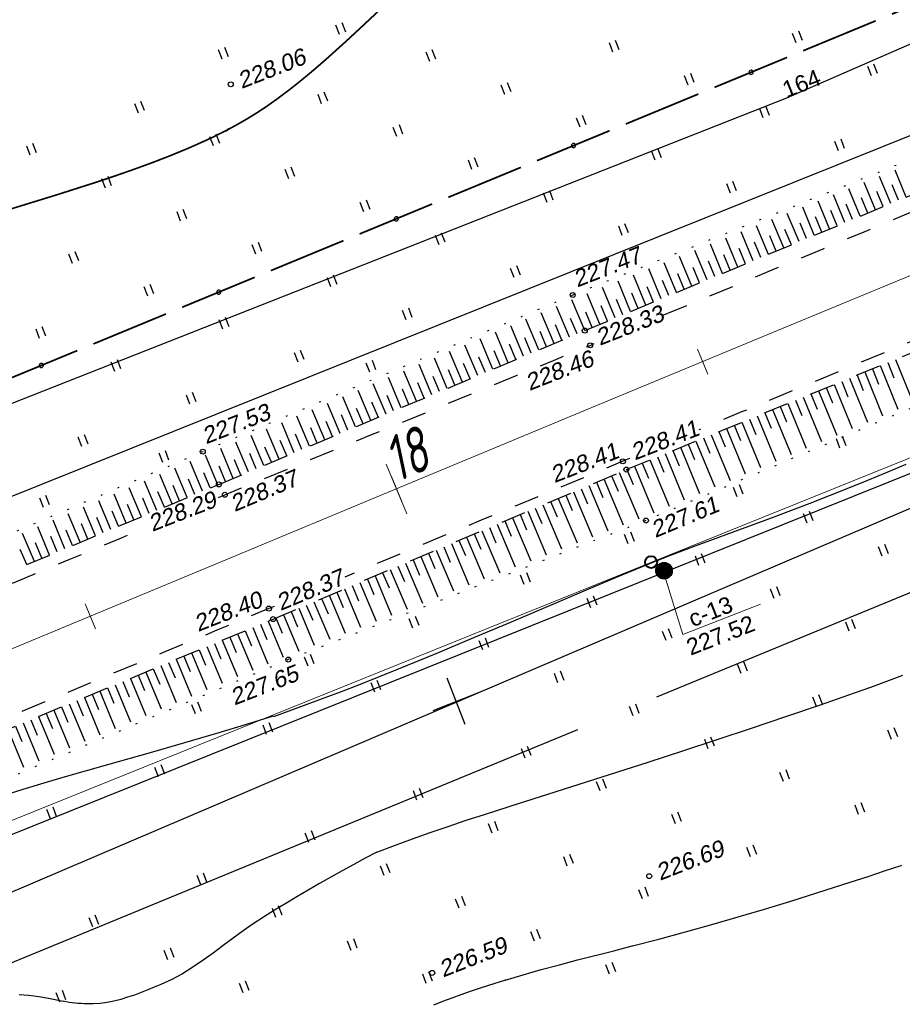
# Model space of a CAD drawing. Header units: millimetres. Extents: x -10 to 1169, y 1 to 1686.
# Tile 194 of 224: x 832 to 885, y 1177 to 1237. Entities that reach past the tile are written whole.
import ezdxf
from ezdxf.enums import TextEntityAlignment as Align
from ezdxf.lldxf.tags import DXFTag

# ---------------------------------------------------------------- set-up
doc = ezdxf.new("R2010")
doc.units = ezdxf.units.MM
for name, pattern in [('ADOT1', [1, 0, -1]), ('AHIDDEN2', [3, 1.5, -1.5]), ('CONTI', [0]), ('PHANTOM2', [1.25, 0.625, -0.125, 0.125, -0.125, 0.125, -0.125])]:
    doc.linetypes.add(name, pattern=pattern)
for name, color, linetype in [('CONTURS', 7, 'Continuous'), ('COORDS', 7, 'Continuous'), ('IZOLINES', 32, 'Continuous'), ('PDIGIT', 170, 'Continuous'), ('PICKETS', 7, 'Continuous'), ('ОБЪЕКТЫ_АВТОДОРОГ', 7, 'Continuous'), ('ПИКЕТЫ2', 4, 'Continuous'), ('УЧАСТКИ', 7, 'Continuous')]:
    doc.layers.add(name, color=color, linetype=linetype)
doc.layers.add('СВЯЗЬ', color=170, linetype='Связь', lineweight=30)
doc.styles.add('GPR', font='isocpeui.ttf', dxfattribs={"width": 0.8})
doc.styles.get("Standard").update_dxf_attribs({"font": 'arial.ttf'})
tags = doc.linetypes.add('газ', pattern='A,42.7,-5.08,["Г",Standard,S=2.54,R=0,X=-2.54,Y=-1.27],-3.81', length=51.59).pattern_tags.tags
tags[6] = DXFTag(74, 10)
doc.linetypes.add('Связь', pattern='A,12.5,[130,ltypeshp.shx,S=1,R=-30,X=0,Y=0.9],1,[130,ltypeshp.shx,S=1,R=-30,X=0,Y=0.9],1,[130,ltypeshp.shx,S=1,R=-30,X=0,Y=0.9],4.5', length=19)

# ---------------------------------------------------------------- blocks, each defined once
blk = doc.blocks.new('401')
at = {"layer": 'CONTURS'}
for p, q in [((0, 0), (0, 1.2)), ((0.8, 0), (0.8, 1.2))]:
    blk.add_line(p, q, dxfattribs=at)
blk = doc.blocks.new('133')
at = {"layer": 'CONTURS', "color": 7, "linetype": 'Continuous', "const_width": 0.2}
for points in [[(-11, 0), (-2, 0)], [(0, 0), (9, 0)]]:
    blk.add_lwpolyline(points, dxfattribs=at)
at = {"layer": 'CONTURS', "color": 7, "linetype": 'Continuous', "const_width": 0.5}
blk.add_lwpolyline([(-6.79, 0, 1), (-6.29, 0, 1)], format="xyb", close=True, dxfattribs=at)
blk = doc.blocks.new('пкк')
at = {"layer": 'ОБЪЕКТЫ_АВТОДОРОГ', "lineweight": 15, "ltscale": 200}
blk.add_line((-0.011, -0.822), (-0.008, 0.805), dxfattribs=at)
blk = doc.blocks.new('пк')
at = {"layer": 'ОБЪЕКТЫ_АВТОДОРОГ', "linetype": 'Continuous', "lineweight": 25, "xscale": 2, "yscale": 2, "zscale": 2}
blk.add_blockref('пкк', (0.003, 0.008), dxfattribs=at)

msp = doc.modelspace()

# ---------------------------------------------------------------- hatches: boundary and pattern name
at = {"layer": 'ПИКЕТЫ2'}
h = msp.add_hatch(dxfattribs=at)
h.set_pattern_fill('ANSI31', color=0, scale=0.01, angle=21.3494687, style=0)
h.set_pattern_definition([(66.3494687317, (-1889241.815976, -1324913.12941), (-0.0290832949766, 0.0127367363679), [])])
h.paths.add_polyline_path([(871.33952, 1203.7089, 1), (870.40815, 1203.34484, 1)])

# ---------------------------------------------------------------- linework, layer by layer
at = {"linetype": 'Continuous', "lineweight": 40}
msp.add_circle((870.09271, 1204.04711), 0.36213, dxfattribs=at)
at = {"color": 0}
msp.add_circle((870.87384, 1203.52687), 0.5, dxfattribs=at)
at = {"layer": 'CONTURS', "color": 1, "linetype": 'газ', "lineweight": 15}
msp.add_line((813.78199, 1181.31461), (1023.98464, 1266.14331), dxfattribs=at)
at = {"layer": 'CONTURS', "lineweight": -2}
for p, q in [((885.47992, 1226.06867), (884.80733, 1227.68801)), ((883.6329, 1225.3015), (882.95086, 1226.9436)), ((884.55641, 1225.68509), (883.87909, 1227.3158)), ((885.01816, 1225.87688), (884.63459, 1226.80039)), ((881.78589, 1224.53434), (881.09438, 1226.19919)), ((882.7094, 1224.91792), (882.02262, 1226.57139)), ((884.09466, 1225.4933), (883.71108, 1226.4168)), ((880.86239, 1224.15075), (880.16615, 1225.82698)), ((882.24764, 1224.72613), (881.86406, 1225.64963)), ((883.17115, 1225.10971), (882.78757, 1226.03322)), ((879.01537, 1223.38358), (878.30967, 1225.08257)), ((879.93888, 1223.76717), (879.23791, 1225.45478)), ((881.32414, 1224.34254), (880.94055, 1225.26605)), ((878.09187, 1223), (877.38143, 1224.71037)), ((879.47713, 1223.57537), (879.09354, 1224.49888)), ((880.40063, 1223.95896), (880.01704, 1224.88246)), ((876.24486, 1222.23283), (875.52493, 1223.96595)), ((877.16836, 1222.61641), (876.45318, 1224.33816)), ((878.55362, 1223.19179), (878.17003, 1224.11529)), ((875.32135, 1221.84925), (874.59667, 1223.59373)), ((876.70661, 1222.42462), (876.323, 1223.34812)), ((877.63012, 1222.80821), (877.24651, 1223.73171)), ((873.47434, 1221.08208), (872.7401, 1222.84928)), ((874.39784, 1221.46566), (873.66839, 1223.22151)), ((875.7831, 1222.04104), (875.39948, 1222.96453)), ((871.62733, 1220.31491), (870.88339, 1222.10478)), ((872.55083, 1220.69849), (871.81177, 1222.47704)), ((873.93609, 1221.27387), (873.55242, 1222.19734)), ((874.8596, 1221.65745), (874.47596, 1222.58094)), ((870.70382, 1219.93133), (869.95494, 1221.73249)), ((873.01259, 1220.89029), (872.62888, 1221.81374)), ((868.85681, 1219.16416), (868.09767, 1220.98776)), ((869.78032, 1219.54774), (869.02639, 1221.36016)), ((871.16557, 1220.12312), (870.78171, 1221.04651)), ((872.08908, 1220.5067), (871.70531, 1221.43013)), ((867.9333, 1218.78057), (867.1687, 1220.61526)), ((869.31856, 1219.35595), (868.93437, 1220.2792)), ((870.24207, 1219.73953), (869.85807, 1220.66287)), ((866.0863, 1218.01338), (865.31071, 1219.86685)), ((867.0098, 1218.39699), (866.23937, 1220.24262)), ((868.39506, 1218.97236), (868.01056, 1219.89549)), ((864.24267, 1217.23813), (863.46729, 1219.08607)), ((865.16448, 1217.62575), (864.38882, 1219.47639)), ((866.54805, 1218.20518), (866.16243, 1219.12784)), ((867.47155, 1218.58878), (867.0866, 1219.51172)), ((863.32085, 1216.8505), (862.546, 1218.69586)), ((865.62539, 1217.81957), (865.23911, 1218.74195)), ((861.47722, 1216.07525), (860.70384, 1217.91561)), ((862.39903, 1216.46288), (861.62487, 1218.30571)), ((863.78176, 1217.04432), (863.39473, 1217.96638)), ((864.70358, 1217.43194), (864.31684, 1218.35413)), ((860.5554, 1215.68762), (859.78289, 1217.52554)), ((862.85994, 1216.65669), (862.47272, 1217.57867)), ((858.71177, 1214.91237), (857.9411, 1216.74546)), ((859.63358, 1215.3), (858.86198, 1217.13549)), ((861.01631, 1215.88144), (860.62886, 1216.80333)), ((861.93813, 1216.26906), (861.55077, 1217.19099)), ((857.78995, 1214.52475), (857.02025, 1216.35543)), ((860.09449, 1215.49381), (859.70699, 1216.41568)), ((884.82782, 1216.27925), (885.90022, 1213.66179)), ((855.94632, 1213.74949), (855.17858, 1215.57539)), ((856.86813, 1214.13712), (856.09941, 1215.96541)), ((858.25086, 1214.71856), (857.86329, 1215.6404)), ((859.17268, 1215.10619), (858.78513, 1216.02804)), ((882.97705, 1215.5212), (884.05878, 1212.88059)), ((883.43974, 1215.71072), (883.81883, 1214.78535)), ((883.90243, 1215.90023), (884.97949, 1213.27119)), ((884.36513, 1216.08974), (884.74424, 1215.16439)), ((855.0245, 1213.36187), (854.25776, 1215.18538)), ((857.32904, 1214.33093), (856.94146, 1215.25277)), ((881.58897, 1214.95267), (881.96804, 1214.0273)), ((882.05166, 1215.14218), (883.1381, 1212.49001)), ((882.51436, 1215.33169), (882.89343, 1214.40632)), ((853.18087, 1212.58662), (852.41614, 1214.40537)), ((854.10268, 1212.97424), (853.33695, 1214.79537)), ((855.48541, 1213.55568), (855.09781, 1214.47751)), ((856.40723, 1213.94331), (856.01963, 1214.86514)), ((880.20089, 1214.38413), (881.2968, 1211.70887)), ((880.66358, 1214.57364), (881.04265, 1213.64827)), ((881.12628, 1214.76315), (882.21744, 1212.09944)), ((852.25905, 1212.19899), (851.49535, 1214.01536)), ((854.56359, 1213.16806), (854.17599, 1214.08988)), ((878.81281, 1213.81559), (879.19191, 1212.89023)), ((879.2755, 1214.0051), (880.37618, 1211.31832)), ((879.7382, 1214.19461), (880.11728, 1213.26925)), ((850.41542, 1211.42374), (849.6538, 1213.23538)), ((851.33723, 1211.81136), (850.57457, 1213.62537)), ((852.71996, 1212.3928), (852.33237, 1213.31463)), ((853.64178, 1212.78043), (853.25418, 1213.70226)), ((877.42473, 1213.24705), (878.53504, 1210.53725)), ((877.88742, 1213.43656), (878.26655, 1212.51122)), ((878.35012, 1213.62608), (879.45559, 1210.92778)), ((849.4936, 1211.03611), (848.73306, 1212.8454)), ((850.87633, 1211.61755), (850.48876, 1212.5394)), ((851.79814, 1212.00518), (851.41056, 1212.92701)), ((876.03665, 1212.67851), (876.4159, 1211.75322)), ((876.49935, 1212.86802), (877.61455, 1210.14675)), ((876.96204, 1213.05754), (877.34121, 1212.13221)), ((847.64997, 1210.26086), (846.89171, 1212.0655)), ((848.57178, 1210.64849), (847.81236, 1212.45544)), ((849.95451, 1211.22993), (849.56698, 1212.15178)), ((874.64857, 1212.10997), (875.77388, 1209.36588)), ((875.11127, 1212.29949), (875.49062, 1211.37423)), ((875.57396, 1212.489), (876.69415, 1209.75629)), ((846.72815, 1209.87323), (845.97115, 1211.67559)), ((848.11087, 1210.45467), (847.72347, 1211.37658)), ((849.03269, 1210.8423), (848.64521, 1211.76418)), ((872.7978, 1211.35192), (873.93401, 1208.58535)), ((873.26049, 1211.54144), (873.64025, 1210.61635)), ((873.72319, 1211.73095), (874.8538, 1208.97556)), ((874.18588, 1211.92046), (874.5654, 1210.99528)), ((844.88452, 1209.09798), (844.13047, 1210.89598)), ((845.80633, 1209.48561), (845.05072, 1211.28574)), ((847.18906, 1210.06705), (846.80176, 1210.989)), ((871.40972, 1210.78338), (871.79038, 1209.85867)), ((871.87241, 1210.9729), (873.01466, 1208.19534)), ((872.33511, 1211.16241), (872.71523, 1210.23747)), ((843.96264, 1208.71049), (843.21051, 1210.50633)), ((845.34542, 1209.2918), (844.95853, 1210.21392)), ((846.26724, 1209.67942), (845.8801, 1210.60144)), ((870.02164, 1210.21485), (871.17824, 1207.41628)), ((870.48433, 1210.40436), (870.8658, 1209.47998)), ((870.94703, 1210.59387), (872.09596, 1207.8056)), ((842.11716, 1207.93966), (841.37298, 1209.71916)), ((843.0399, 1208.32508), (842.29179, 1210.11292)), ((844.42358, 1208.90424), (844.03705, 1209.82652)), ((868.63461, 1209.64377), (869.01909, 1208.72063)), ((869.09626, 1209.83582), (870.26199, 1207.02758)), ((869.55895, 1210.02533), (869.94162, 1209.10145)), ((841.19441, 1207.55424), (840.45405, 1209.32535)), ((842.57853, 1208.13237), (842.19261, 1209.0549)), ((843.50127, 1208.51778), (843.11511, 1209.44022)), ((867.25215, 1209.06172), (868.41579, 1206.28934)), ((867.71256, 1209.25672), (868.09885, 1208.33434)), ((868.17297, 1209.45172), (869.34366, 1206.65019)), ((839.34893, 1206.78341), (838.61595, 1208.53762)), ((840.27167, 1207.16883), (839.53503, 1208.93149)), ((841.65579, 1207.74695), (841.27004, 1208.66955)), ((865.87092, 1208.47673), (866.25924, 1207.55521)), ((866.33133, 1208.67173), (867.4864, 1205.9279)), ((866.79174, 1208.86673), (867.17924, 1207.94486)), ((838.42619, 1206.39799), (837.69684, 1208.14372)), ((839.8103, 1206.97612), (839.42473, 1207.8988)), ((840.73304, 1207.36154), (840.3474, 1208.28418)), ((864.4897, 1207.89174), (865.62492, 1205.20399)), ((864.9501, 1208.08674), (865.33897, 1207.16544)), ((865.41051, 1208.28174), (866.55599, 1205.56607)), ((836.5807, 1205.62716), (835.85855, 1207.35591)), ((837.50344, 1206.01258), (836.7777, 1207.74982)), ((838.88756, 1206.5907), (838.50204, 1207.5134)), ((863.10847, 1207.30675), (863.49795, 1206.38572)), ((863.56888, 1207.50175), (864.69339, 1204.84172)), ((864.02929, 1207.69675), (864.41852, 1206.77561)), ((835.65796, 1205.24175), (834.93938, 1206.962)), ((837.04207, 1205.81987), (836.65661, 1206.74259)), ((837.96481, 1206.20529), (837.57933, 1207.128)), ((861.72724, 1206.72176), (862.82954, 1204.11689)), ((862.18765, 1206.91676), (862.5773, 1205.99579)), ((862.64806, 1207.11176), (863.76157, 1204.47935)), ((833.81247, 1204.47091), (833.10103, 1206.17416)), ((834.73521, 1204.85633), (834.02021, 1206.56808)), ((836.11933, 1205.43445), (835.73388, 1206.35718)), ((860.34602, 1206.13677), (860.73584, 1205.21588)), ((860.80642, 1206.33177), (861.89738, 1203.75439)), ((861.26683, 1206.52677), (861.65659, 1205.60585)), ((832.88973, 1204.0855), (832.18185, 1205.78023)), ((834.27384, 1204.66362), (833.88841, 1205.58636)), ((835.19659, 1205.04904), (834.81115, 1205.97177)), ((858.96479, 1205.55178), (860.03282, 1203.02928)), ((859.4252, 1205.74678), (859.81507, 1204.82591)), ((859.88561, 1205.94178), (860.96513, 1203.39184)), ((832.42836, 1203.89279), (832.04293, 1204.81553)), ((833.3511, 1204.27821), (832.96567, 1205.20094)), ((857.58356, 1204.96679), (857.97348, 1204.04594)), ((858.04397, 1205.16179), (859.10045, 1202.66669)), ((858.50438, 1205.35679), (858.89428, 1204.43593)), ((856.20234, 1204.3818), (857.23562, 1201.94148)), ((856.66274, 1204.5768), (857.05266, 1203.65595)), ((857.12315, 1204.7718), (858.16805, 1202.30409)), ((854.82111, 1203.79681), (855.21098, 1202.87594)), ((855.28152, 1203.99181), (856.30315, 1201.57885)), ((855.74193, 1204.18681), (856.13183, 1203.26595)), ((853.43988, 1203.21182), (854.43804, 1200.85354)), ((853.90029, 1203.40682), (854.29011, 1202.48593)), ((854.3607, 1203.60182), (855.37063, 1201.21621)), ((851.59825, 1202.43184), (852.57256, 1200.12807)), ((852.05866, 1202.62683), (852.44825, 1201.70585)), ((852.51907, 1202.82183), (853.50537, 1200.49083)), ((852.97947, 1203.01683), (853.3692, 1202.0959)), ((850.21702, 1201.84685), (850.60611, 1200.92565)), ((850.67743, 1202.04184), (851.63955, 1199.76524)), ((851.13784, 1202.23684), (851.52724, 1201.31577)), ((848.83579, 1201.26186), (849.77249, 1199.03917)), ((849.2962, 1201.45685), (849.68483, 1200.53546)), ((849.75661, 1201.65185), (850.70624, 1199.40229)), ((847.45414, 1200.67788), (847.841, 1199.75575)), ((847.91498, 1200.87186), (848.83807, 1198.67579)), ((848.37539, 1201.06686), (848.76331, 1200.14517)), ((846.06982, 1200.10026), (846.98236, 1197.91509)), ((846.53156, 1200.29208), (846.91734, 1199.3695)), ((846.9933, 1200.48391), (847.90525, 1198.30588)), ((844.6846, 1199.52479), (845.06919, 1198.60171)), ((845.14634, 1199.71662), (846.06015, 1197.52458)), ((845.60808, 1199.90844), (845.99315, 1198.98555)), ((843.29938, 1198.94933), (844.21692, 1196.74408)), ((843.76112, 1199.14115), (844.14539, 1198.21793)), ((844.22286, 1199.33297), (845.13839, 1197.13427)), ((841.91416, 1198.37386), (842.29808, 1197.45049)), ((842.3759, 1198.56568), (843.29565, 1196.35398)), ((842.83764, 1198.7575), (843.2217, 1197.8342)), ((840.52893, 1197.79839), (841.45347, 1195.57392)), ((840.99067, 1197.99021), (841.3745, 1197.06681)), ((841.45241, 1198.18204), (842.37452, 1195.96393)), ((839.14371, 1197.22292), (839.52744, 1196.29948)), ((839.60545, 1197.41475), (840.53249, 1195.18393)), ((840.06719, 1197.60657), (840.45096, 1196.68314)), ((837.75849, 1196.64746), (838.69062, 1194.40401)), ((838.22023, 1196.83928), (838.60393, 1195.91582)), ((838.68197, 1197.0311), (839.61154, 1194.79397)), ((836.37327, 1196.07199), (836.75694, 1195.14852)), ((836.83501, 1196.26381), (837.76972, 1194.01406)), ((837.29675, 1196.45563), (837.68043, 1195.53217)), ((834.52631, 1195.3047), (834.90997, 1194.38122)), ((834.98805, 1195.49652), (835.92794, 1193.23417)), ((835.44979, 1195.68834), (835.83345, 1194.76487)), ((835.91153, 1195.88017), (836.84883, 1193.62411)), ((833.14109, 1194.72923), (834.08619, 1192.4543)), ((833.60283, 1194.92105), (833.98648, 1193.99758)), ((834.06457, 1195.11288), (835.00707, 1192.84423)), ((831.75587, 1194.15376), (832.13952, 1193.23028)), ((832.21761, 1194.34558), (833.16532, 1192.06436)), ((832.67935, 1194.53741), (833.063, 1193.61393)), ((831.29413, 1193.96194), (832.24445, 1191.67442))]:
    msp.add_line(p, q, dxfattribs=at)
at = {"layer": 'CONTURS', "linetype": 'CONTI', "lineweight": 15}
for p, q in [((870.89944, 1203.26705), (872.01285, 1199.67572)), ((872.01285, 1199.67572), (876.68809, 1201.50317))]:
    msp.add_line(p, q, dxfattribs=at)
at = {"layer": 'CONTURS', "linetype": 'ADOT1'}
for points in [[(910.30687, 1238.43571), (888.95953, 1229.62229), (865.36474, 1220.16123), (843.05025, 1210.70995), (812.50296, 1197.61868), (787.99718, 1187.95292)], [(913.77551, 1226.27928), (893.83223, 1216.75525), (869.78498, 1206.55366), (848.20904, 1198.16303), (816.55641, 1184.75996), (792.33103, 1174.69273)]]:
    msp.add_lwpolyline(points, dxfattribs=at)
at = {"layer": 'CONTURS', "linetype": 'AHIDDEN2'}
for points in [[(788.64704, 1185.46906), (813.05836, 1195.80223), (844.01907, 1208.73406), (866.09174, 1218.01567), (889.55861, 1227.76278), (910.81169, 1236.5866)], [(791.58446, 1177.4652), (847.29016, 1200.60723), (868.59887, 1209.6321), (892.47416, 1219.41109), (913.32802, 1228.12181)]]:
    msp.add_lwpolyline(points, dxfattribs=at)
at = {"layer": 'CONTURS', "linetype": 'AHIDDEN2', "flags": 128}
for points in [[(870.85822, 1218.9607), (871.09996, 1219.06067), (873.44141, 1220.03078), (875.78231, 1221.00221), (878.12275, 1221.97478), (880.4628, 1222.94827), (882.80255, 1223.92249), (885.14209, 1224.89722), (887.48149, 1225.87227), (889.82084, 1226.84744), (890.13934, 1226.98024)], [(892.45846, 1220.13786), (892.26179, 1220.05603), (889.87509, 1219.0631), (887.48839, 1218.07017), (885.10169, 1217.07725), (882.71498, 1216.08434), (880.32827, 1215.09142), (877.94157, 1214.09851), (875.55486, 1213.10559), (873.16816, 1212.11265), (872.9808, 1212.0347)], [(843.99227, 1207.94689), (844.37996, 1208.10744), (846.58124, 1209.01461), (848.78387, 1209.91852), (850.98752, 1210.81996), (853.19188, 1211.71968), (855.39663, 1212.61846), (857.60146, 1213.51708), (859.80603, 1214.4163), (862.01004, 1215.31689), (864.21316, 1216.21963), (866.41507, 1217.12528), (866.66744, 1217.22943)], [(868.79415, 1210.2929), (868.39478, 1210.12674), (866.25917, 1209.23829), (864.12353, 1208.34993), (861.98787, 1207.46161), (859.8522, 1206.5733), (857.71655, 1205.68496), (855.58093, 1204.79654), (853.44535, 1203.90801), (851.61417, 1203.14597)], [(817.75196, 1196.96489), (819.46621, 1197.6848), (822.57824, 1198.99293), (825.69019, 1200.30123), (828.80242, 1201.60886), (831.91528, 1202.91498), (835.02911, 1204.21875), (838.14427, 1205.51931), (839.6292, 1206.137)], [(847.36192, 1201.37576), (847.03908, 1201.24134), (843.89574, 1199.93219), (840.75249, 1198.62284), (837.60934, 1197.31325), (834.46631, 1196.00336), (831.32341, 1194.69315), (828.18068, 1193.38256), (825.03811, 1192.07156), (821.89574, 1190.76011), (820.31923, 1190.10186)]]:
    msp.add_lwpolyline(points, dxfattribs=at)
at = {"layer": 'COORDS', "lineweight": -2}
for p, q in [((858.88607, 1194.25058), (857.79391, 1197.04471)), ((856.94293, 1195.10156), (859.73706, 1196.19373))]:
    msp.add_line(p, q, dxfattribs=at)
at = {"layer": 'IZOLINES', "const_width": 0.1}
msp.add_lwpolyline([(829.69662, 1224.80734), (834.29956, 1226.2246), (836.59311, 1226.95787), (837.73489, 1227.33963), (838.8718, 1227.73537), (840.00241, 1228.14842), (841.12485, 1228.58265), (842.23666, 1229.04263), (843.3345, 1229.53395), (843.92834, 1229.81885), (844.52622, 1230.12216), (844.53053, 1230.12441), (844.53053, 1230.12441), (844.53053, 1230.12441), (844.53053, 1230.12441), (844.53054, 1230.12442), (844.53038, 1230.12246), (845.15649, 1230.4629), (845.77278, 1230.82031), (846.34848, 1231.17829), (846.90099, 1231.54466), (846.89917, 1231.54128), (847.53575, 1231.9925), (848.16058, 1232.45952), (848.77414, 1232.94103), (849.37786, 1233.43467), (849.97305, 1233.93845), (850.56091, 1234.45068), (851.71914, 1235.49454), (852.86131, 1236.55584), (855.1331, 1238.69188)], dxfattribs=at)
at = {"layer": 'IZOLINES'}
for points in [[(847.33553, 1194.73999), (850.43509, 1195.86919), (851.41884, 1196.24068), (851.41497, 1196.23882), (852.56257, 1196.68575), (853.70668, 1197.1415), (854.84811, 1197.60386), (857.12545, 1198.54202), (859.39778, 1199.49218), (861.66669, 1200.45049), (866.20001, 1202.37769), (868.00614, 1203.13857), (869.81294, 1203.88182), (869.80913, 1203.87993), (871.21415, 1204.43626), (872.6503, 1204.98329), (872.65772, 1204.98608), (872.65772, 1204.98608), (872.65772, 1204.98608), (872.65772, 1204.98608), (872.65773, 1204.98608), (872.65777, 1204.98605), (875.00201, 1205.85458), (877.34684, 1206.72148), (878.51718, 1207.16048), (879.6852, 1207.60556), (880.85035, 1208.05806), (882.01215, 1208.51899), (883.17028, 1208.989), (884.32453, 1209.46838), (885.47489, 1209.95696)], [(853.54198, 1186.55401), (854.6161, 1186.95553), (855.69401, 1187.34665), (856.77536, 1187.72805), (857.85971, 1188.10078), (858.94664, 1188.46585), (860.03576, 1188.8243), (862.21895, 1189.52577), (862.468, 1189.6047), (862.46807, 1189.60473), (862.46822, 1189.60464), (869.91536, 1191.96731), (869.91672, 1191.96776), (869.91672, 1191.96801), (871.9977, 1192.65056), (876.15357, 1194.03396), (878.2295, 1194.73167), (880.30266, 1195.43747), (882.3703, 1196.15904), (883.34796, 1196.50995), (884.32284, 1196.86843), (885.2749, 1197.22882)], [(830.94581, 1189.94775), (832.2167, 1190.34561), (833.492, 1190.72888), (834.77041, 1191.10161), (837.33202, 1191.83026), (839.8945, 1192.55586), (842.45338, 1193.29387), (844.03014, 1193.76059), (845.62136, 1194.24518), (845.62982, 1194.2478), (845.62982, 1194.2478), (845.62982, 1194.2478), (845.62982, 1194.2478), (845.62982, 1194.2478), (847.32241, 1194.77254)], [(853.54198, 1186.55401), (852.84734, 1186.1806), (852.15527, 1185.80301), (851.46578, 1185.42124), (850.77885, 1185.03528), (850.0945, 1184.64515), (849.41272, 1184.25083), (848.73352, 1183.85233), (848.05688, 1183.44965), (847.38282, 1183.04279), (846.71133, 1182.63175), (846.08797, 1182.2277), (845.47679, 1181.79924), (844.87355, 1181.35525), (844.27401, 1180.90459), (843.67392, 1180.45614), (843.06902, 1180.01878), (842.45509, 1179.60137), (841.82787, 1179.2128), (841.1831, 1178.86192), (840.51656, 1178.55762), (840.12549, 1178.39694), (839.72927, 1178.23561), (839.32843, 1178.07755), (838.92353, 1177.92664), (838.51511, 1177.7868), (838.1037, 1177.66194), (837.68986, 1177.55596), (837.27413, 1177.47277), (836.85705, 1177.41627), (836.43916, 1177.39036), (836.26042, 1177.38835), (836.0813, 1177.39025), (835.9018, 1177.39607), (835.72192, 1177.40581), (835.54166, 1177.41947), (835.36103, 1177.43704), (835.18002, 1177.45854), (834.99863, 1177.48395), (834.81686, 1177.51328), (834.63471, 1177.54653)], [(856.98911, 1177.33177), (857.5349, 1177.54894), (858.08385, 1177.7579), (858.63562, 1177.95916), (859.18988, 1178.15334), (859.74634, 1178.34106), (860.30473, 1178.52289), (861.32228, 1178.8395), (861.29769, 1178.83196), (862.38114, 1179.15186), (863.46853, 1179.45789), (864.5589, 1179.75298), (865.65145, 1180.03985), (867.84003, 1180.60005), (868.96003, 1180.88575), (868.96271, 1180.88643), (868.96569, 1180.88815), (870.56684, 1181.30318), (872.16386, 1181.73361), (873.75638, 1182.18015), (875.34492, 1182.64049), (876.93015, 1183.11205), (878.5124, 1183.59342), (880.0917, 1184.08432), (881.66774, 1184.58546), (883.23997, 1185.09834), (884.17072, 1185.40911), (885.16997, 1185.74964), (885.20225, 1185.76076), (885.20229, 1185.76078)], [(831.9655, 1177.95151), (832.56478, 1177.90741), (833.16057, 1177.83307), (833.75202, 1177.73192), (834.63471, 1177.54653)]]:
    msp.add_lwpolyline(points, dxfattribs=at)
at = {"layer": 'PICKETS', "color": 7, "lineweight": -2}
for centre in [(844.74002, 1232.87193), (865.36474, 1220.16123), (866.09174, 1218.01567), (866.41507, 1217.12528), (843.05025, 1210.70995), (868.39478, 1210.12674), (868.59887, 1209.6321), (844.01907, 1208.73406), (844.37996, 1208.10744), (869.78498, 1206.55366), (847.03908, 1201.24134), (847.29016, 1200.60723), (848.20904, 1198.16303), (869.97878, 1185.09678), (856.89262, 1179.26017)]:
    msp.add_circle(centre, 0.15, dxfattribs=at)
at = {"layer": 'ОБЪЕКТЫ_АВТОДОРОГ', "color": 0, "linetype": 'PHANTOM2', "lineweight": 15, "ltscale": 200}
msp.add_lwpolyline([(709.20139, 1148.17385), (714.99592, 1150.5382), (721.15934, 1153.06473), (727.68666, 1155.75002), (734.57288, 1158.59062), (741.81303, 1161.5831), (749.40212, 1164.72403), (757.33515, 1168.00995), (765.60794, 1171.43804), (774.21945, 1175.0079), (783.16945, 1178.71972), (792.45769, 1182.57368), (802.08394, 1186.57), (812.04796, 1190.70887), (822.34951, 1194.99048), (832.98836, 1199.41504), (843.94922, 1203.97599), (855.15669, 1208.63985), (866.5203, 1213.36638), (877.9496, 1218.11536), (889.35415, 1222.84655), (900.64348, 1227.51973), (911.72715, 1232.09467), (922.51469, 1236.53113)], dxfattribs=at)
at = {"layer": 'СВЯЗЬ', "linetype": 'Связь', "lineweight": 30}
msp.add_lwpolyline([(1146.41637, 1263.14375), (1091.87553, 1271.08924), (1069.03704, 1272.80813), (1046.03853, 1270.71967), (1025.33756, 1264.51391), (938.07518, 1229.64794), (821.4805, 1179.84158), (792.13752, 1167.29619), (784.73035, 1160.22506), (779.95347, 1158.7997), (770.75835, 1158.19786), (712.82603, 1132.60797), (670.67828, 1114.17347), (616.9123, 1103.12252), (569.8256, 1099.02841)], dxfattribs=at)
at = {"layer": 'УЧАСТКИ', "color": 6, "linetype": 'Continuous', "lineweight": -2}
for p, q in [((1017.82132, 1293.03037), (878.25935, 1232.0365)), ((1028.47296, 1287.12276), (755.40943, 1177.42344)), ((762.29277, 1159.81352), (1034.03834, 1268.98415)), ((878.25935, 1232.0365), (753.32104, 1182.76627)), ((870.43981, 1195.91283), (924.87919, 1218.32799)), ((830.20396, 1179.3459), (865.66443, 1193.94659))]:
    msp.add_line(p, q, dxfattribs=at)

# ---------------------------------------------------------------- block references
at = {"layer": 'CONTURS', "lineweight": -2}
for name, p, xscale, yscale, zscale, rotation in [('133', (883.64577, 1236.70923), 0.5263906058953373, 0.5, 0.5263906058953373, 202.4482295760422), ('401', (851.30262, 1235.88448), 0.4999999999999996, 0.4999999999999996, 0.4999999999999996, 21.3494687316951), ('401', (878.84646, 1235.37715), 0.4999999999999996, 0.4999999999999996, 0.4999999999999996, 21.3494687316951), ('401', (867.7928, 1234.81439), 0.4999999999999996, 0.4999999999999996, 0.4999999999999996, 21.3494687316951), ('401', (844.22203, 1234.39503), 0.4999999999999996, 0.4999999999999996, 0.4999999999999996, 21.3494687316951), ('401', (856.73914, 1234.25163), 0.4999999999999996, 0.4999999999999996, 0.4999999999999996, 21.3494687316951), ('133', (872.94269, 1232.2872), 0.5263906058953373, 0.5, 0.5263906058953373, 202.4482295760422), ('401', (883.38047, 1233.39152), 0.4999999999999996, 0.4999999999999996, 0.4999999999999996, 21.3494687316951), ('401', (872.32681, 1232.82876), 0.4999999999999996, 0.4999999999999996, 0.4999999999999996, 21.3494687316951), ('401', (861.27316, 1232.266), 0.4999999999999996, 0.4999999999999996, 0.4999999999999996, 21.3494687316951), ('401', (850.2195, 1231.70324), 0.4999999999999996, 0.4999999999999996, 0.4999999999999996, 21.3494687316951), ('401', (839.16585, 1231.14047), 0.4999999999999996, 0.4999999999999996, 0.4999999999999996, 21.3494687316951), ('401', (876.86083, 1230.84314), 0.4999999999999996, 0.4999999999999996, 0.4999999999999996, 21.3494687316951), ('401', (865.80717, 1230.28037), 0.4999999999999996, 0.4999999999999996, 0.4999999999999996, 21.3494687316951), ('401', (854.75352, 1229.71761), 0.4999999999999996, 0.4999999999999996, 0.4999999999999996, 21.3494687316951), ('401', (843.69986, 1229.15485), 0.4999999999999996, 0.4999999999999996, 0.4999999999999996, 21.3494687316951), ('133', (862.23962, 1227.86517), 0.5263906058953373, 0.5, 0.5263906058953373, 202.4482295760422), ('401', (832.64621, 1228.59209), 0.4999999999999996, 0.4999999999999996, 0.4999999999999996, 21.3494687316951), ('401', (881.39484, 1228.85751), 0.4999999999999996, 0.4999999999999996, 0.4999999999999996, 21.3494687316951), ('401', (870.34119, 1228.29475), 0.4999999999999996, 0.4999999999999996, 0.4999999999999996, 21.3494687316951), ('401', (859.28753, 1227.73199), 0.4999999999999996, 0.4999999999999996, 0.4999999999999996, 21.3494687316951), ('401', (848.23388, 1227.16922), 0.4999999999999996, 0.4999999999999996, 0.4999999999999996, 21.3494687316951), ('401', (837.18022, 1226.60646), 0.4999999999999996, 0.4999999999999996, 0.4999999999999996, 21.3494687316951), ('401', (874.8752, 1226.30912), 0.4999999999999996, 0.4999999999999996, 0.4999999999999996, 21.3494687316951), ('401', (863.82155, 1225.74636), 0.4999999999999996, 0.4999999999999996, 0.4999999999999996, 21.3494687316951), ('133', (851.53655, 1223.44314), 0.5263906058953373, 0.5, 0.5263906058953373, 202.4482295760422), ('401', (852.76789, 1225.1836), 0.4999999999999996, 0.4999999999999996, 0.4999999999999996, 21.3494687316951), ('401', (841.71424, 1224.62083), 0.4999999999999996, 0.4999999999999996, 0.4999999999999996, 21.3494687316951), ('401', (868.35556, 1223.76073), 0.4999999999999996, 0.4999999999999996, 0.4999999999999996, 21.3494687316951), ('401', (857.30191, 1223.19797), 0.4999999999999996, 0.4999999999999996, 0.4999999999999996, 21.3494687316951), ('401', (846.24825, 1222.63521), 0.4999999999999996, 0.4999999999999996, 0.4999999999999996, 21.3494687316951), ('401', (835.1946, 1222.07245), 0.4999999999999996, 0.4999999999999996, 0.4999999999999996, 21.3494687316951), ('133', (840.83347, 1219.0211), 0.5263906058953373, 0.5, 0.5263906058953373, 202.4482295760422), ('401', (861.83592, 1221.21234), 0.4999999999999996, 0.4999999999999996, 0.4999999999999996, 21.3494687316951), ('401', (850.78227, 1220.64958), 0.4999999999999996, 0.4999999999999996, 0.4999999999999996, 21.3494687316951), ('401', (839.72861, 1220.08682), 0.4999999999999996, 0.4999999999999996, 0.4999999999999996, 21.3494687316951), ('401', (855.31628, 1218.66396), 0.4999999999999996, 0.4999999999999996, 0.4999999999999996, 21.3494687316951), ('401', (844.26263, 1218.10119), 0.4999999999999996, 0.4999999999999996, 0.4999999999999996, 21.3494687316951), ('401', (833.20897, 1217.53843), 0.4999999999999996, 0.4999999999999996, 0.4999999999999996, 21.3494687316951), ('133', (830.1304, 1214.59907), 0.5263906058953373, 0.5, 0.5263906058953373, 202.4482295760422), ('401', (848.79664, 1216.11557), 0.4999999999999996, 0.4999999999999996, 0.4999999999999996, 21.3494687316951), ('401', (837.74298, 1215.5528), 0.4999999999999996, 0.4999999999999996, 0.4999999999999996, 21.3494687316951), ('401', (853.12629, 1215.49772), 0.4999999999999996, 0.4999999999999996, 0.4999999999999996, 21.3494687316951), ('401', (842.277, 1213.56718), 0.4999999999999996, 0.4999999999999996, 0.4999999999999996, 21.3494687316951), ('401', (835.75736, 1211.01879), 0.4999999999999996, 0.4999999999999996, 0.4999999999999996, 21.3494687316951), ('401', (881.48681, 1210.92437), 0.4999999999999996, 0.4999999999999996, 0.4999999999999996, 21.3494687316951), ('401', (840.6374, 1210.05455), 0.4999999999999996, 0.4999999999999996, 0.4999999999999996, 21.3494687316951), ('401', (875.28016, 1207.99476), 0.4999999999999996, 0.4999999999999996, 0.4999999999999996, 21.3494687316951), ('401', (833.43319, 1207.35088), 0.4999999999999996, 0.4999999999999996, 0.4999999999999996, 21.3494687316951), ('401', (879.50119, 1206.39036), 0.4999999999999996, 0.4999999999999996, 0.4999999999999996, 21.3494687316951), ('401', (868.71409, 1205.14565), 0.4999999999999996, 0.4999999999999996, 0.4999999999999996, 21.3494687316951), ('401', (884.0352, 1204.40473), 0.4999999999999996, 0.4999999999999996, 0.4999999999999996, 21.3494687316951), ('401', (872.98155, 1203.84197), 0.4999999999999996, 0.4999999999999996, 0.4999999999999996, 21.3494687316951), ('401', (862.4397, 1202.69312), 0.4999999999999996, 0.4999999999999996, 0.4999999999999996, 21.3494687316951), ('401', (877.51556, 1201.85634), 0.4999999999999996, 0.4999999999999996, 0.4999999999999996, 21.3494687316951), ('401', (866.46191, 1201.29358), 0.4999999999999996, 0.4999999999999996, 0.4999999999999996, 21.3494687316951), ('401', (855.72386, 1200.06805), 0.4999999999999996, 0.4999999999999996, 0.4999999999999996, 21.3494687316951), ('401', (882.04958, 1199.87072), 0.4999999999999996, 0.4999999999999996, 0.4999999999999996, 21.3494687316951), ('401', (870.99592, 1199.30795), 0.4999999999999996, 0.4999999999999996, 0.4999999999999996, 21.3494687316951), ('401', (859.94226, 1198.74519), 0.4999999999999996, 0.4999999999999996, 0.4999999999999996, 21.3494687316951), ('401', (849.39974, 1197.75981), 0.4999999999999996, 0.4999999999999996, 0.4999999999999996, 21.3494687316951), ('401', (875.52994, 1197.32233), 0.4999999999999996, 0.4999999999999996, 0.4999999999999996, 21.3494687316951), ('401', (864.47628, 1196.75956), 0.4999999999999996, 0.4999999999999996, 0.4999999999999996, 21.3494687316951), ('401', (853.42262, 1196.1968), 0.4999999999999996, 0.4999999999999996, 0.4999999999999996, 21.3494687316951), ('401', (880.06395, 1195.3367), 0.4999999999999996, 0.4999999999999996, 0.4999999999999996, 21.3494687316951), ('401', (842.6049, 1194.88578), 0.4999999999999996, 0.4999999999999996, 0.4999999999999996, 21.3494687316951), ('401', (869.01029, 1194.77394), 0.4999999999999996, 0.4999999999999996, 0.4999999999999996, 21.3494687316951), ('401', (846.90298, 1193.64841), 0.4999999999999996, 0.4999999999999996, 0.4999999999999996, 21.3494687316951), ('401', (884.59796, 1193.35107), 0.4999999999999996, 0.4999999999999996, 0.4999999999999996, 21.3494687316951), ('401', (862.49065, 1192.22555), 0.4999999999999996, 0.4999999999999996, 0.4999999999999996, 21.3494687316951), ('401', (873.54431, 1192.78831), 0.4999999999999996, 0.4999999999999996, 0.4999999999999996, 21.3494687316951), ('401', (840.38334, 1191.10002), 0.4999999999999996, 0.4999999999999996, 0.4999999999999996, 21.3494687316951), ('401', (878.07832, 1190.80269), 0.4999999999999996, 0.4999999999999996, 0.4999999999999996, 21.3494687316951), ('401', (867.02467, 1190.23992), 0.4999999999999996, 0.4999999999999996, 0.4999999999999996, 21.3494687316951), ('401', (855.97101, 1189.67716), 0.4999999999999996, 0.4999999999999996, 0.4999999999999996, 21.3494687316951), ('401', (882.61234, 1188.81706), 0.4999999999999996, 0.4999999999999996, 0.4999999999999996, 21.3494687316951), ('401', (833.8637, 1188.55164), 0.4999999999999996, 0.4999999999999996, 0.4999999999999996, 21.3494687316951), ('401', (871.55868, 1188.2543), 0.4999999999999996, 0.4999999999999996, 0.4999999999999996, 21.3494687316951), ('401', (860.50503, 1187.69154), 0.4999999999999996, 0.4999999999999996, 0.4999999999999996, 21.3494687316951), ('401', (849.45137, 1187.12877), 0.4999999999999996, 0.4999999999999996, 0.4999999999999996, 21.3494687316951), ('401', (865.03904, 1185.70591), 0.4999999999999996, 0.4999999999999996, 0.4999999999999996, 21.3494687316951), ('401', (876.0927, 1186.26867), 0.4999999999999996, 0.4999999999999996, 0.4999999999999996, 21.3494687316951), ('401', (853.98539, 1185.14315), 0.4999999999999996, 0.4999999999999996, 0.4999999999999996, 21.3494687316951), ('401', (842.93173, 1184.58038), 0.4999999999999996, 0.4999999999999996, 0.4999999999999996, 21.3494687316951), ('401', (869.57306, 1183.72028), 0.4999999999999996, 0.4999999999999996, 0.4999999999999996, 21.3494687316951), ('401', (858.5194, 1183.15752), 0.4999999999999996, 0.4999999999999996, 0.4999999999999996, 21.3494687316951), ('401', (847.46575, 1182.59476), 0.4999999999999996, 0.4999999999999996, 0.4999999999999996, 21.3494687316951), ('401', (836.41209, 1182.032), 0.4999999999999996, 0.4999999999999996, 0.4999999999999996, 21.3494687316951), ('401', (863.05342, 1181.17189), 0.4999999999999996, 0.4999999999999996, 0.4999999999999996, 21.3494687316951), ('401', (851.99976, 1180.60913), 0.4999999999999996, 0.4999999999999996, 0.4999999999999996, 21.3494687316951), ('401', (840.94611, 1180.04637), 0.4999999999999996, 0.4999999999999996, 0.4999999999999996, 21.3494687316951), ('401', (867.58743, 1179.18627), 0.4999999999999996, 0.4999999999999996, 0.4999999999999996, 21.3494687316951), ('401', (856.53378, 1178.62351), 0.4999999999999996, 0.4999999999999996, 0.4999999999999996, 21.3494687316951), ('401', (845.48012, 1178.06074), 0.4999999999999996, 0.4999999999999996, 0.4999999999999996, 21.3494687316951), ('401', (834.42646, 1177.49798), 0.4999999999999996, 0.4999999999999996, 0.4999999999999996, 21.3494687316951)]:
    msp.add_blockref(name, p, dxfattribs=dict(at, xscale=xscale, yscale=yscale, zscale=zscale, rotation=rotation))
at = {"layer": 'ОБЪЕКТЫ_АВТОДОРОГ', "color": 0, "linetype": 'PHANTOM2', "lineweight": 15}
for name, p, rotation in [('пкк', (873.21247, 1216.14704), 22.56332752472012), ('пк', (854.74516, 1208.4686), 22.59407830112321), ('пкк', (854.74516, 1208.4686), 22.59407830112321), ('пкк', (836.28009, 1200.78477), 22.59280193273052)]:
    msp.add_blockref(name, p, dxfattribs=dict(at, rotation=rotation))

# ---------------------------------------------------------------- texts
at = {"layer": 'PDIGIT', "color": 7, "lineweight": -2, "oblique": 10}
for s, rotation, p in [('228.06', 21.3494687, (845.38773, 1232.58827)), ('227.47', 21.3494687, (865.634, 1220.60891)), ('228.33', 21.3494687, (866.99051, 1217.0897)), ('228.46', 21.3494687, (862.75111, 1214.36956)), ('227.53', 21.3494687, (843.24309, 1211.14752)), ('228.41', 21.3494687, (869.10909, 1210.17396)), ('228.41', 21.3494687, (864.26195, 1208.80746)), ('228.37', 22.8805755, (844.96698, 1207.06292)), ('228.29', 21.3494687, (840.00327, 1205.8668)), ('227.61', 22.6872854, (870.34395, 1205.493)), ('228.37', 22.6508401, (847.7425, 1201.09373)), ('228.40', 21.3494687, (842.76575, 1199.82945)), ('227.65', 21.3494687, (844.95379, 1195.38558)), ('226.69', 21.3494687, (870.62649, 1184.81312)), ('226.59', 21.3494687, (857.54034, 1178.97651))]:
    msp.add_text(s, height=1, rotation=rotation, dxfattribs=at).set_placement(p)
at = {"layer": 'PDIGIT', "color": 7}
for s, p in [('с-13', (872.59345, 1200.10909)), ('227.52', (872.47579, 1198.39504))]:
    msp.add_text(s, height=1, rotation=21.3494687, dxfattribs=at).set_placement(p)
at = {"layer": 'ОБЪЕКТЫ_АВТОДОРОГ', "style": 'GPR', "width": 0.7}
msp.add_text('18', height=2.722459, rotation=22.5940783, dxfattribs=at).set_placement((855.83922, 1209.2937), align=Align.CENTER)
at = {"layer": 'УЧАСТКИ', "color": 6, "lineweight": -2}
msp.add_text('164', height=1, rotation=21.3494687, dxfattribs=at).set_placement((878.25935, 1232.0365))

doc.saveas('drawing.dxf')
